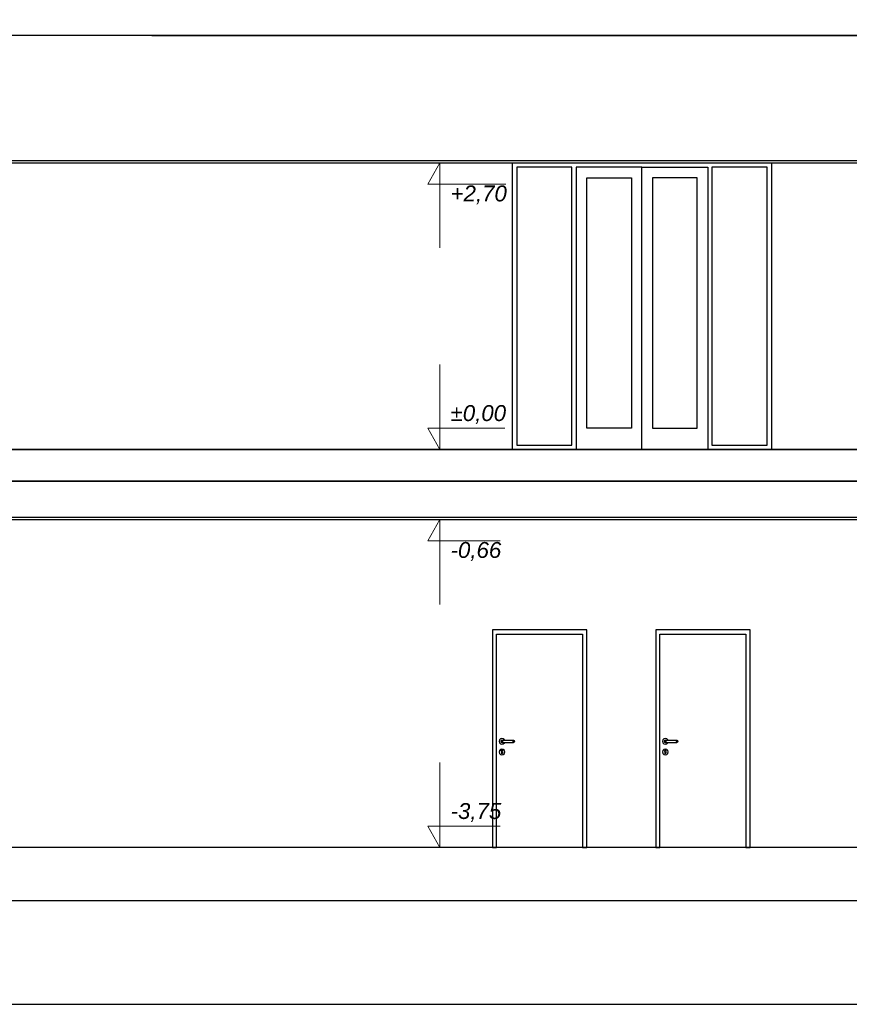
# Model space of a CAD drawing. Header units: millimetres. Extents: x -175445 to -20415, y -559200 to 231527.
# Tile 34 of 256: x -100815 to -92994, y -315450 to -306171. Entities that reach past the tile are written whole.
import ezdxf

# ---------------------------------------------------------------- set-up
doc = ezdxf.new("R2010")
doc.units = ezdxf.units.MM
doc.header["$MEASUREMENT"] = 0
for name, color, linetype in [('Linia', 7, 'Continuous'), ('Polilinia', 7, 'Continuous'), ('Wymiary', 63, 'Continuous')]:
    doc.layers.add(name, color=color, linetype=linetype)
doc.styles.add('Arial', font='txt')
doc.dimstyles.new('GENERATED_STYLE__1', dxfattribs={"dimtxt": 150, "dimasz": 152, "dimexe": 0.18, "dimexo": 0, "dimgap": 0.09, "dimtad": 1, "dimtih": 1, "dimtoh": 1, "dimlfac": 0.1, "dimzin": 0, "dimdsep": 46, "dimtxsty": 'Arial', "dimblk": 'ARROWHEAD_11', "dimblk1": 'ARROWHEAD_11', "dimblk2": 'ARROWHEAD_11', "dimcen": 0.09, "dimclrd": 114, "dimclre": 114, "dimclrt": 114, "dimazin": 0, "dimtfac": 1, "dimtdec": 4, "dimtmove": 0, "dimatfit": 3, "dimfxl": 1, "dimtolj": 1, "dimtzin": 0, "dimarcsym": 0})

# ---------------------------------------------------------------- blocks, each defined once
blk = doc.blocks.new('ARROWHEAD_11')
at = {"color": 0, "linetype": 'Continuous', "lineweight": 0}
blk.add_line((0, 0), (-1, 0), dxfattribs=at)
at = {"color": 0, "linetype": 'Continuous', "lineweight": 0, "const_width": 0.25, "flags": 128}
blk.add_lwpolyline([(-0.125, 0, 1), (0.125, 0, 1)], format="xyb", close=True, dxfattribs=at)
blk = doc.blocks.new('*D4113')
at = {"layer": 'Defpoints', "color": 0}
for p in [(-122391.3, -306321.2), (-99569, -306321.2), (-106507.1, -310221.2)]:
    blk.add_point(p, dxfattribs=at)
at = {"layer": 'Wymiary', "color": 114, "lineweight": -2}
for p, q in [((-99569, -306321.2), (-122391.5, -306321.2)), ((-122391.3, -306473.2), (-122391.3, -308073.9)), ((-122391.3, -310069.2), (-122391.3, -308696.2)), ((-106507.1, -310221.2), (-122391.5, -310221.2))]:
    blk.add_line(p, q, dxfattribs=at)
at = {"layer": 'Wymiary', "color": 114, "lineweight": -2, "xscale": 152, "yscale": 152, "zscale": 152}
for p, rotation in [((-122391.3, -306321.2), 90), ((-122391.3, -310221.2), 270)]:
    blk.add_blockref('ARROWHEAD_11', p, dxfattribs=dict(at, rotation=rotation))
at = {"layer": 'Wymiary', "color": 114, "lineweight": 13, "insert": (-122391.3, -308385.1), "char_height": 150, "attachment_point": 5, "rotation": 90, "style": 'Arial'}
blk.add_mtext('\\A1;390.00', dxfattribs=at)
blk = doc.blocks.new('*D4114')
at = {"layer": 'Defpoints', "color": 0}
for p in [(-122237.9, -306021.2), (-99569, -306021.2), (-99569, -306321.2)]:
    blk.add_point(p, dxfattribs=at)
at = {"layer": 'Wymiary', "color": 114, "lineweight": -2}
for p, q in [((-122237.9, -305869.2), (-122237.9, -305717.2)), ((-99569, -306021.2), (-122238.1, -306021.2)), ((-122237.9, -306321.2), (-122237.9, -306021.2)), ((-99569, -306321.2), (-122238.1, -306321.2)), ((-122237.9, -306473.2), (-122314.6, -306625.2))]:
    blk.add_line(p, q, dxfattribs=at)
at = {"layer": 'Wymiary', "color": 114, "lineweight": -2, "xscale": 152, "yscale": 152, "zscale": 152}
for p, rotation in [((-122237.9, -306021.2), 270), ((-122237.9, -306321.2), 90)]:
    blk.add_blockref('ARROWHEAD_11', p, dxfattribs=dict(at, rotation=rotation))
at = {"layer": 'Wymiary', "color": 114, "lineweight": 13, "insert": (-122314.6, -306702), "char_height": 150, "attachment_point": 5, "rotation": 90, "style": 'Arial'}
blk.add_mtext('\\A1;30.00', dxfattribs=at)
blk = doc.blocks.new('*D4123')
at = {"layer": 'Defpoints', "color": 0}
for p in [(-106638.9, -310521.2), (-69589.5, -310521.2), (-67624.2, -313971.2)]:
    blk.add_point(p, dxfattribs=at)
at = {"layer": 'Wymiary', "color": 114, "lineweight": -2}
for p, q in [((-106638.9, -310521.2), (-69589.4, -310521.2)), ((-69589.5, -310673.2), (-69589.5, -312048.9)), ((-69589.5, -313819.2), (-69589.5, -312671.2)), ((-67624.2, -313971.2), (-69589.7, -313971.2))]:
    blk.add_line(p, q, dxfattribs=at)
at = {"layer": 'Wymiary', "color": 114, "lineweight": -2, "xscale": 152, "yscale": 152, "zscale": 152}
for p, rotation in [((-69589.5, -310521.2), 90), ((-69589.5, -313971.2), 270)]:
    blk.add_blockref('ARROWHEAD_11', p, dxfattribs=dict(at, rotation=rotation))
at = {"layer": 'Wymiary', "color": 114, "lineweight": 13, "insert": (-69589.5, -312360.1), "char_height": 150, "attachment_point": 5, "rotation": 90, "style": 'Arial'}
blk.add_mtext('\\A1;345.00', dxfattribs=at)
blk = doc.blocks.new('*D4124')
at = {"layer": 'Defpoints', "color": 0}
for p in [(-106507.1, -310221.2), (-69436.1, -310221.2), (-106638.9, -310521.2)]:
    blk.add_point(p, dxfattribs=at)
at = {"layer": 'Wymiary', "color": 114, "lineweight": -2}
for p, q in [((-69436.1, -310069.2), (-69436.1, -309917.2)), ((-106507.1, -310221.2), (-69435.9, -310221.2)), ((-69436.1, -310521.2), (-69436.1, -310221.2)), ((-106638.9, -310521.2), (-69435.9, -310521.2)), ((-69436.1, -310673.2), (-69512.8, -310825.2))]:
    blk.add_line(p, q, dxfattribs=at)
at = {"layer": 'Wymiary', "color": 114, "lineweight": -2, "xscale": 152, "yscale": 152, "zscale": 152}
for p, rotation in [((-69436.1, -310221.2), 270), ((-69436.1, -310521.2), 90)]:
    blk.add_blockref('ARROWHEAD_11', p, dxfattribs=dict(at, rotation=rotation))
at = {"layer": 'Wymiary', "color": 114, "lineweight": 13, "insert": (-69512.8, -310902), "char_height": 150, "attachment_point": 5, "rotation": 90, "style": 'Arial'}
blk.add_mtext('\\A1;30.00', dxfattribs=at)
blk = doc.blocks.new('*D4125')
at = {"layer": 'Defpoints', "color": 0}
for p in [(-99569, -306321.2), (-69589.5, -306321.2), (-106507.1, -310221.2)]:
    blk.add_point(p, dxfattribs=at)
at = {"layer": 'Wymiary', "color": 114, "lineweight": -2}
for p, q in [((-99569, -306321.2), (-69589.4, -306321.2)), ((-69589.5, -306473.2), (-69589.5, -308073.9)), ((-69589.5, -310069.2), (-69589.5, -308696.2)), ((-106507.1, -310221.2), (-69589.4, -310221.2))]:
    blk.add_line(p, q, dxfattribs=at)
at = {"layer": 'Wymiary', "color": 114, "lineweight": -2, "xscale": 152, "yscale": 152, "zscale": 152}
for p, rotation in [((-69589.5, -306321.2), 90), ((-69589.5, -310221.2), 270)]:
    blk.add_blockref('ARROWHEAD_11', p, dxfattribs=dict(at, rotation=rotation))
at = {"layer": 'Wymiary', "color": 114, "lineweight": 13, "insert": (-69589.5, -308385.1), "char_height": 150, "attachment_point": 5, "rotation": 90, "style": 'Arial'}
blk.add_mtext('\\A1;390.00', dxfattribs=at)
blk = doc.blocks.new('*D4126')
at = {"layer": 'Defpoints', "color": 0}
for p in [(-99569, -306021.2), (-69436.1, -306021.2), (-99569, -306321.2)]:
    blk.add_point(p, dxfattribs=at)
at = {"layer": 'Wymiary', "color": 114, "lineweight": -2}
for p, q in [((-69436.1, -305869.2), (-69436.1, -305717.2)), ((-99569, -306021.2), (-69435.9, -306021.2)), ((-69436.1, -306321.2), (-69436.1, -306021.2)), ((-99569, -306321.2), (-69435.9, -306321.2)), ((-69436.1, -306473.2), (-69512.8, -306625.2))]:
    blk.add_line(p, q, dxfattribs=at)
at = {"layer": 'Wymiary', "color": 114, "lineweight": -2, "xscale": 152, "yscale": 152, "zscale": 152}
for p, rotation in [((-69436.1, -306021.2), 270), ((-69436.1, -306321.2), 90)]:
    blk.add_blockref('ARROWHEAD_11', p, dxfattribs=dict(at, rotation=rotation))
at = {"layer": 'Wymiary', "color": 114, "lineweight": 13, "insert": (-69512.8, -306702), "char_height": 150, "attachment_point": 5, "rotation": 90, "style": 'Arial'}
blk.add_mtext('\\A1;30.00', dxfattribs=at)
blk = doc.blocks.new('*D4137')
at = {"layer": 'Defpoints', "color": 0}
for p in [(-106507.1, -310221.2), (-82338.9, -310221.2), (-82035.4, -310881.2)]:
    blk.add_point(p, dxfattribs=at)
at = {"layer": 'Wymiary', "color": 114, "lineweight": -2}
for p, q in [((-82338.9, -310069.2), (-82338.9, -309917.2)), ((-106507.1, -310221.2), (-82338.7, -310221.2)), ((-82338.9, -310221.2), (-82338.9, -310297.9)), ((-82338.9, -310881.2), (-82338.9, -310804.6)), ((-82035.4, -310881.2), (-82339.1, -310881.2)), ((-82338.9, -311033.2), (-82338.9, -311185.2))]:
    blk.add_line(p, q, dxfattribs=at)
at = {"layer": 'Wymiary', "color": 114, "lineweight": -2, "xscale": 152, "yscale": 152, "zscale": 152}
for p, rotation in [((-82338.9, -310221.2), 270), ((-82338.9, -310881.2), 90)]:
    blk.add_blockref('ARROWHEAD_11', p, dxfattribs=dict(at, rotation=rotation))
at = {"layer": 'Wymiary', "color": 114, "lineweight": 13, "insert": (-82338.9, -310551.2), "char_height": 150, "attachment_point": 5, "rotation": 90, "style": 'Arial'}
blk.add_mtext('\\A1;66.00', dxfattribs=at)
blk = doc.blocks.new('*D4138')
at = {"layer": 'Defpoints', "color": 0}
for p in [(-82338.9, -307521.2), (-81799.8, -307521.2), (-106507.1, -310221.2)]:
    blk.add_point(p, dxfattribs=at)
at = {"layer": 'Wymiary', "color": 114, "lineweight": -2}
for p, q in [((-81799.8, -307521.2), (-82339.1, -307521.2)), ((-82338.9, -307673.2), (-82338.9, -308558.8)), ((-82338.9, -310069.2), (-82338.9, -309183.7)), ((-106507.1, -310221.2), (-82338.7, -310221.2))]:
    blk.add_line(p, q, dxfattribs=at)
at = {"layer": 'Wymiary', "color": 114, "lineweight": -2, "xscale": 152, "yscale": 152, "zscale": 152}
for p, rotation in [((-82338.9, -307521.2), 90), ((-82338.9, -310221.2), 270)]:
    blk.add_blockref('ARROWHEAD_11', p, dxfattribs=dict(at, rotation=rotation))
at = {"layer": 'Wymiary', "color": 114, "lineweight": 13, "insert": (-82338.9, -308871.2), "char_height": 150, "attachment_point": 5, "rotation": 90, "style": 'Arial'}
blk.add_mtext('\\A1;270.00', dxfattribs=at)
blk = doc.blocks.new('*D4139')
at = {"layer": 'Defpoints', "color": 0}
for p in [(-99569, -306021.2), (-82338.9, -306021.2), (-81799.8, -307521.2)]:
    blk.add_point(p, dxfattribs=at)
at = {"layer": 'Wymiary', "color": 114, "lineweight": -2}
for p, q in [((-99569, -306021.2), (-82338.7, -306021.2)), ((-82338.9, -306173.2), (-82338.9, -306467.1)), ((-82338.9, -307369.2), (-82338.9, -307075.4)), ((-81799.8, -307521.2), (-82339.1, -307521.2))]:
    blk.add_line(p, q, dxfattribs=at)
at = {"layer": 'Wymiary', "color": 114, "lineweight": -2, "xscale": 152, "yscale": 152, "zscale": 152}
for p, rotation in [((-82338.9, -306021.2), 90), ((-82338.9, -307521.2), 270)]:
    blk.add_blockref('ARROWHEAD_11', p, dxfattribs=dict(at, rotation=rotation))
at = {"layer": 'Wymiary', "color": 114, "lineweight": 13, "insert": (-82338.9, -306771.2), "char_height": 150, "attachment_point": 5, "rotation": 90, "style": 'Arial'}
blk.add_mtext('\\A1;150.00', dxfattribs=at)

msp = doc.modelspace()

# ---------------------------------------------------------------- linework, layer by layer
at = {"layer": 'Linia'}
for p, q in [((-89368.87, -306321.225), (-108038.875, -306321.225)), ((-96168.87, -307561.225), (-96168.87, -307521.225)), ((-96168.87, -307521.225), (-93728.87, -307521.225)), ((-96168.87, -310221.225), (-96168.87, -307561.225)), ((-96128.87, -307561.225), (-96128.87, -310181.225)), ((-95608.87, -307561.225), (-96128.87, -307561.225)), ((-95608.87, -310181.225), (-95608.87, -307561.225)), ((-95568.87, -307561.225), (-95568.87, -307661.225)), ((-94948.87, -307561.225), (-95568.87, -307561.225)), ((-94948.87, -310221.225), (-94948.87, -307561.225)), ((-94948.87, -307561.225), (-94328.87, -307561.225)), ((-94328.87, -307561.225), (-94328.87, -307661.225)), ((-94288.87, -307561.225), (-94288.87, -310181.225)), ((-93768.87, -307561.225), (-94288.87, -307561.225)), ((-93768.87, -310181.225), (-93768.87, -307561.225)), ((-93728.87, -307521.225), (-93728.87, -310221.225)), ((-93728.87, -307521.225), (-93728.87, -307561.225)), ((-93728.87, -307561.225), (-93728.87, -310221.225)), ((-95568.87, -307661.225), (-95568.87, -310021.225)), ((-95468.87, -310021.225), (-95468.87, -307661.225)), ((-95468.87, -307661.225), (-95048.87, -307661.225)), ((-95048.87, -307661.225), (-95048.87, -310021.225)), ((-94848.87, -307661.225), (-94848.87, -310021.225)), ((-94428.87, -307661.225), (-94848.87, -307661.225)), ((-94428.87, -310021.225), (-94428.87, -307661.225)), ((-94328.87, -307661.225), (-94328.87, -310021.225)), ((-95568.87, -310021.225), (-95568.87, -310221.225)), ((-95048.87, -310021.225), (-95468.87, -310021.225)), ((-94848.87, -310021.225), (-94428.87, -310021.225)), ((-94328.87, -310021.225), (-94328.87, -310221.225)), ((-89288.87, -310221.225), (-108058.875, -310221.225)), ((-96128.87, -310181.225), (-95608.87, -310181.225)), ((-94288.87, -310181.225), (-93768.87, -310181.225)), ((-82019.173, -310521.225), (-118369.173, -310521.225)), ((-96359.173, -311921.225), (-96359.173, -311961.225)), ((-95469.173, -311921.225), (-96359.173, -311921.225)), ((-95469.173, -311961.225), (-95469.173, -311921.225)), ((-94819.173, -311921.225), (-94819.173, -311961.225)), ((-93929.173, -311921.225), (-94819.173, -311921.225)), ((-93929.173, -311961.225), (-93929.173, -311921.225)), ((-96359.173, -311961.225), (-96359.173, -313971.225)), ((-96319.173, -313971.225), (-96319.173, -311961.225)), ((-96319.173, -311961.225), (-95509.173, -311961.225)), ((-95509.173, -311961.225), (-95509.173, -313971.225)), ((-95469.173, -313971.225), (-95469.173, -311961.225)), ((-94819.173, -311961.225), (-94819.173, -313971.225)), ((-94779.173, -313971.225), (-94779.173, -311961.225)), ((-94779.173, -311961.225), (-93969.173, -311961.225)), ((-93969.173, -311961.225), (-93969.173, -313971.225)), ((-93929.173, -313971.225), (-93929.173, -311961.225)), ((-96292.555, -312957.725), (-96296.173, -312971.225)), ((-96282.673, -312947.843), (-96292.555, -312957.725)), ((-96269.173, -312944.225), (-96282.673, -312947.843)), ((-96255.673, -312947.843), (-96269.173, -312944.225)), ((-96245.79, -312957.725), (-96255.673, -312947.843)), ((-96244.852, -312961.225), (-96245.79, -312957.725)), ((-94752.555, -312957.725), (-94756.173, -312971.225)), ((-94742.673, -312947.843), (-94752.555, -312957.725)), ((-94729.173, -312944.225), (-94742.673, -312947.843)), ((-94715.673, -312947.843), (-94729.173, -312944.225)), ((-94705.79, -312957.725), (-94715.673, -312947.843)), ((-94704.852, -312961.225), (-94705.79, -312957.725)), ((-96296.173, -312971.225), (-96292.555, -312984.725)), ((-96292.555, -312984.725), (-96282.673, -312994.608)), ((-96282.673, -313047.843), (-96292.555, -313057.725)), ((-96282.673, -312994.608), (-96269.173, -312998.225)), ((-96269.173, -313044.225), (-96282.673, -313047.843)), ((-96276.244, -312964.154), (-96279.173, -312971.225)), ((-96279.173, -312971.225), (-96276.244, -312978.297)), ((-96274.692, -312964.154), (-96277.451, -312971.225)), ((-96277.451, -312971.225), (-96274.692, -312978.297)), ((-96269.173, -312961.225), (-96276.244, -312964.154)), ((-96276.244, -312978.297), (-96269.173, -312981.225)), ((-96269.877, -312964.154), (-96271.989, -312971.225)), ((-96271.989, -312971.225), (-96269.877, -312978.297)), ((-96269.173, -312961.225), (-96268.031, -312961.225)), ((-96269.173, -312981.225), (-96268.031, -312981.225)), ((-96269.173, -312998.225), (-96255.673, -312994.608)), ((-96255.673, -313047.843), (-96269.173, -313044.225)), ((-96268.031, -312961.225), (-96264.779, -312961.225)), ((-96268.031, -312981.225), (-96264.779, -312981.225)), ((-96264.779, -312961.225), (-96259.913, -312961.225)), ((-96264.779, -312981.225), (-96259.913, -312981.225)), ((-96262.672, -312964.154), (-96263.815, -312971.225)), ((-96263.815, -312971.225), (-96262.672, -312978.297)), ((-96259.913, -312961.225), (-96254.173, -312961.225)), ((-96259.913, -312981.225), (-96254.173, -312981.225)), ((-96255.673, -312994.608), (-96245.79, -312984.725)), ((-96245.79, -313057.725), (-96255.673, -313047.843)), ((-96254.173, -312961.225), (-96174.173, -312961.225)), ((-96254.173, -312981.225), (-96174.173, -312981.225)), ((-96245.79, -312984.725), (-96244.852, -312981.225)), ((-96174.173, -312961.225), (-96168.432, -312961.225)), ((-96174.173, -312981.225), (-96168.432, -312981.225)), ((-96168.432, -312961.225), (-96163.566, -312961.225)), ((-96168.432, -312981.225), (-96163.566, -312981.225)), ((-96165.673, -312964.154), (-96164.531, -312971.225)), ((-96164.531, -312971.225), (-96165.673, -312978.297)), ((-96163.566, -312961.225), (-96160.314, -312961.225)), ((-96163.566, -312981.225), (-96160.314, -312981.225)), ((-96160.314, -312961.225), (-96159.173, -312961.225)), ((-96160.314, -312981.225), (-96159.173, -312981.225)), ((-96159.173, -312961.225), (-96152.102, -312964.154)), ((-96152.102, -312978.297), (-96159.173, -312981.225)), ((-96158.468, -312964.154), (-96156.356, -312971.225)), ((-96156.356, -312971.225), (-96158.468, -312978.297)), ((-96153.654, -312964.154), (-96150.895, -312971.225)), ((-96150.895, -312971.225), (-96153.654, -312978.297)), ((-96152.102, -312964.154), (-96149.173, -312971.225)), ((-96149.173, -312971.225), (-96152.102, -312978.297)), ((-94756.173, -312971.225), (-94752.555, -312984.725)), ((-94752.555, -312984.725), (-94742.673, -312994.608)), ((-94742.673, -313047.843), (-94752.555, -313057.725)), ((-94742.673, -312994.608), (-94729.173, -312998.225)), ((-94729.173, -313044.225), (-94742.673, -313047.843)), ((-94736.244, -312964.154), (-94739.173, -312971.225)), ((-94739.173, -312971.225), (-94736.244, -312978.297)), ((-94734.692, -312964.154), (-94737.451, -312971.225)), ((-94737.451, -312971.225), (-94734.692, -312978.297)), ((-94729.173, -312961.225), (-94736.244, -312964.154)), ((-94736.244, -312978.297), (-94729.173, -312981.225)), ((-94729.877, -312964.154), (-94731.989, -312971.225)), ((-94731.989, -312971.225), (-94729.877, -312978.297)), ((-94729.173, -312961.225), (-94728.031, -312961.225)), ((-94729.173, -312981.225), (-94728.031, -312981.225)), ((-94729.173, -312998.225), (-94715.673, -312994.608)), ((-94715.673, -313047.843), (-94729.173, -313044.225)), ((-94728.031, -312961.225), (-94724.779, -312961.225)), ((-94728.031, -312981.225), (-94724.779, -312981.225)), ((-94724.779, -312961.225), (-94719.913, -312961.225)), ((-94724.779, -312981.225), (-94719.913, -312981.225)), ((-94722.672, -312964.154), (-94723.815, -312971.225)), ((-94723.815, -312971.225), (-94722.672, -312978.297)), ((-94719.913, -312961.225), (-94714.173, -312961.225)), ((-94719.913, -312981.225), (-94714.173, -312981.225)), ((-94715.673, -312994.608), (-94705.79, -312984.725)), ((-94705.79, -313057.725), (-94715.673, -313047.843)), ((-94714.173, -312961.225), (-94634.173, -312961.225)), ((-94714.173, -312981.225), (-94634.173, -312981.225)), ((-94705.79, -312984.725), (-94704.852, -312981.225)), ((-94634.173, -312961.225), (-94628.432, -312961.225)), ((-94634.173, -312981.225), (-94628.432, -312981.225)), ((-94628.432, -312961.225), (-94623.566, -312961.225)), ((-94628.432, -312981.225), (-94623.566, -312981.225)), ((-94625.673, -312964.154), (-94624.531, -312971.225)), ((-94624.531, -312971.225), (-94625.673, -312978.297)), ((-94623.566, -312961.225), (-94620.314, -312961.225)), ((-94623.566, -312981.225), (-94620.314, -312981.225)), ((-94620.314, -312961.225), (-94619.173, -312961.225)), ((-94620.314, -312981.225), (-94619.173, -312981.225)), ((-94619.173, -312961.225), (-94612.102, -312964.154)), ((-94612.102, -312978.297), (-94619.173, -312981.225)), ((-94618.468, -312964.154), (-94616.356, -312971.225)), ((-94616.356, -312971.225), (-94618.468, -312978.297)), ((-94613.654, -312964.154), (-94610.895, -312971.225)), ((-94610.895, -312971.225), (-94613.654, -312978.297)), ((-94612.102, -312964.154), (-94609.173, -312971.225)), ((-94609.173, -312971.225), (-94612.102, -312978.297)), ((-96292.555, -313057.725), (-96296.173, -313071.225)), ((-96296.173, -313071.225), (-96292.555, -313084.725)), ((-96292.555, -313084.725), (-96282.673, -313094.608)), ((-96282.673, -313094.608), (-96269.173, -313098.225)), ((-96276.64, -313061.533), (-96275.893, -313059.586)), ((-96274.173, -313066.825), (-96276.64, -313061.533)), ((-96275.893, -313059.586), (-96274.548, -313056.082)), ((-96274.548, -313056.082), (-96269.173, -313053.8)), ((-96274.173, -313066.825), (-96274.173, -313068.339)), ((-96274.173, -313068.339), (-96274.173, -313071.225)), ((-96274.173, -313071.225), (-96274.173, -313074.112)), ((-96274.173, -313074.112), (-96274.173, -313079.886)), ((-96274.173, -313079.886), (-96274.173, -313083.725)), ((-96274.173, -313083.725), (-96272.708, -313087.261)), ((-96272.708, -313087.261), (-96269.173, -313088.725)), ((-96269.173, -313053.8), (-96263.797, -313056.082)), ((-96269.173, -313088.725), (-96265.637, -313087.261)), ((-96269.173, -313098.225), (-96255.673, -313094.608)), ((-96265.637, -313087.261), (-96264.173, -313083.725)), ((-96264.173, -313068.339), (-96264.173, -313066.825)), ((-96264.173, -313068.339), (-96264.173, -313071.225)), ((-96264.173, -313071.225), (-96264.173, -313074.112)), ((-96264.173, -313074.112), (-96264.173, -313079.886)), ((-96264.173, -313079.886), (-96264.173, -313083.725)), ((-96263.797, -313056.082), (-96262.452, -313059.586)), ((-96262.452, -313059.586), (-96261.705, -313061.533)), ((-96255.673, -313094.608), (-96245.79, -313084.725)), ((-96242.173, -313071.225), (-96245.79, -313057.725)), ((-96245.79, -313084.725), (-96242.173, -313071.225)), ((-94752.555, -313057.725), (-94756.173, -313071.225)), ((-94756.173, -313071.225), (-94752.555, -313084.725)), ((-94752.555, -313084.725), (-94742.673, -313094.608)), ((-94742.673, -313094.608), (-94729.173, -313098.225)), ((-94736.64, -313061.533), (-94735.893, -313059.586)), ((-94734.173, -313066.825), (-94736.64, -313061.533)), ((-94735.893, -313059.586), (-94734.548, -313056.082)), ((-94734.548, -313056.082), (-94729.173, -313053.8)), ((-94734.173, -313066.825), (-94734.173, -313068.339)), ((-94734.173, -313068.339), (-94734.173, -313071.225)), ((-94734.173, -313071.225), (-94734.173, -313074.112)), ((-94734.173, -313074.112), (-94734.173, -313079.886)), ((-94734.173, -313079.886), (-94734.173, -313083.725)), ((-94734.173, -313083.725), (-94732.708, -313087.261)), ((-94732.708, -313087.261), (-94729.173, -313088.725)), ((-94729.173, -313053.8), (-94723.797, -313056.082)), ((-94729.173, -313088.725), (-94725.637, -313087.261)), ((-94729.173, -313098.225), (-94715.673, -313094.608)), ((-94725.637, -313087.261), (-94724.173, -313083.725)), ((-94724.173, -313068.339), (-94724.173, -313066.825)), ((-94724.173, -313068.339), (-94724.173, -313071.225)), ((-94724.173, -313071.225), (-94724.173, -313074.112)), ((-94724.173, -313074.112), (-94724.173, -313079.886)), ((-94724.173, -313079.886), (-94724.173, -313083.725)), ((-94723.797, -313056.082), (-94722.452, -313059.586)), ((-94722.452, -313059.586), (-94721.705, -313061.533)), ((-94715.673, -313094.608), (-94705.79, -313084.725)), ((-94702.173, -313071.225), (-94705.79, -313057.725)), ((-94705.79, -313084.725), (-94702.173, -313071.225)), ((-96359.173, -313971.225), (-102379.173, -313971.225)), ((-96359.173, -313971.225), (-96319.173, -313971.225)), ((-95509.173, -313971.225), (-96319.173, -313971.225)), ((-95509.173, -313971.225), (-95469.173, -313971.225)), ((-94819.173, -313971.225), (-95469.173, -313971.225)), ((-94819.173, -313971.225), (-94779.173, -313971.225)), ((-93969.173, -313971.225), (-94779.173, -313971.225)), ((-93969.173, -313971.225), (-93929.173, -313971.225)), ((-92098.851, -313971.225), (-93929.173, -313971.225)), ((-134572.317, -315449.627), (-57048.771, -315449.627))]:
    msp.add_line(p, q, dxfattribs=at)
at = {"layer": 'Polilinia', "flags": 128}
for points in [[(-108038.875, -307521.225), (-85608.87, -307521.225), (-85608.87, -307501.225), (-108038.875, -307501.225)], [(-59758.87, -314471.219), (-59758.87, -313971.225), (-132989.173, -313971.225), (-132989.173, -314471.219)], [(-132389.173, -314471.219), (-60358.87, -314471.219)]]:
    msp.add_lwpolyline(points, dxfattribs=at)
msp.add_lwpolyline([(-118369.173, -310881.225), (-82019.173, -310881.225), (-82019.173, -310861.225), (-118369.173, -310861.225)], close=True, dxfattribs=at)
at = {"layer": 'Wymiary', "color": 114, "lineweight": 13}
for p, q in [((-96852.747, -307521.225), (-97002.747, -307521.225)), ((-96852.747, -307521.225), (-96968.747, -307721.225)), ((-96852.747, -307521.225), (-96702.747, -307521.225)), ((-96852.747, -307521.225), (-96852.747, -308321.225)), ((-96968.747, -307721.225), (-96852.747, -307721.225)), ((-96852.747, -307721.225), (-96232.975, -307721.225)), ((-96852.747, -310221.225), (-96852.747, -309421.225)), ((-96852.747, -310221.225), (-96968.747, -310021.225)), ((-96968.747, -310021.225), (-96852.747, -310021.225)), ((-96852.747, -310021.225), (-96241.204, -310021.225)), ((-96852.747, -310221.225), (-97002.747, -310221.225)), ((-96852.747, -310221.225), (-96702.747, -310221.225)), ((-96852.747, -310881.225), (-97002.747, -310881.225)), ((-96852.747, -310881.225), (-96968.747, -311081.225)), ((-96852.747, -310881.225), (-96702.747, -310881.225)), ((-96852.747, -310881.225), (-96852.747, -311681.225)), ((-96968.747, -311081.225), (-96852.747, -311081.225)), ((-96852.747, -311081.225), (-96285.089, -311081.225)), ((-96852.747, -313971.225), (-96852.747, -313171.225)), ((-96852.747, -313971.225), (-96968.747, -313771.225)), ((-96968.747, -313771.225), (-96852.747, -313771.225)), ((-96852.747, -313771.225), (-96285.089, -313771.225)), ((-96852.747, -313971.225), (-97002.747, -313971.225)), ((-96852.747, -313971.225), (-96702.747, -313971.225))]:
    msp.add_line(p, q, dxfattribs=at)

# ---------------------------------------------------------------- texts
at = {"layer": 'Wymiary', "color": 114, "lineweight": 13, "char_height": 150, "attachment_point": 7, "style": 'Arial'}
for s, insert in [('\\A1;{\\fArial|b0|i1|c238|p38;+2,70}', (-96752.747, -307911.225)), ('\\A1;{\\fArial|b0|i1|c238|p38;±0,00}', (-96752.747, -309981.225)), ('\\A1;{\\fArial|b0|i1|c238|p38;-0,66}', (-96752.747, -311271.225)), ('\\A1;{\\fArial|b0|i1|c238|p38;-3,75}', (-96752.747, -313731.225))]:
    msp.add_mtext(s, dxfattribs=dict(at, insert=insert))

# ---------------------------------------------------------------- dimensions: what is measured, and where the dimension line sits
at = {"layer": 'Wymiary', "color": 114, "lineweight": 13}
for base, p1, p2, picture, middle in [((-122237.886, -306021.225), (-99569.021, -306321.226), (-99569.021, -306021.225), '*D4114', (-122314.613, -306701.953)), ((-69436.092, -306021.225), (-99569.021, -306321.226), (-99569.021, -306021.225), '*D4126', (-69512.82, -306701.953)), ((-82338.902, -306021.225), (-81799.783, -307521.225), (-99569.021, -306021.225), '*D4139', (-82338.902, -306771.225)), ((-122391.34, -306321.226), (-106507.135, -310221.225), (-99569.021, -306321.226), '*D4113', (-122391.34, -308385.055)), ((-69589.547, -306321.226), (-106507.135, -310221.225), (-99569.021, -306321.226), '*D4125', (-69589.547, -308385.055)), ((-82338.902, -307521.225), (-106507.135, -310221.225), (-81799.783, -307521.225), '*D4138', (-82338.902, -308871.225)), ((-69436.092, -310221.225), (-106638.901, -310521.225), (-106507.135, -310221.225), '*D4124', (-69512.82, -310901.953)), ((-82338.902, -310221.225), (-82035.404, -310881.225), (-106507.135, -310221.225), '*D4137', (-82338.902, -310551.225)), ((-69589.547, -310521.225), (-67624.173, -313971.225), (-106638.901, -310521.225), '*D4123', (-69589.547, -312360.054))]:
    dim = msp.add_linear_dim(base=base, p1=p1, p2=p2, angle=90, dimstyle='GENERATED_STYLE__1', dxfattribs=at)
    dim.commit()
    dim.dimension.update_dxf_attribs({"geometry": picture, "text_midpoint": middle, "dimtype": 160, "text_rotation": 90})

doc.saveas('drawing.dxf')
